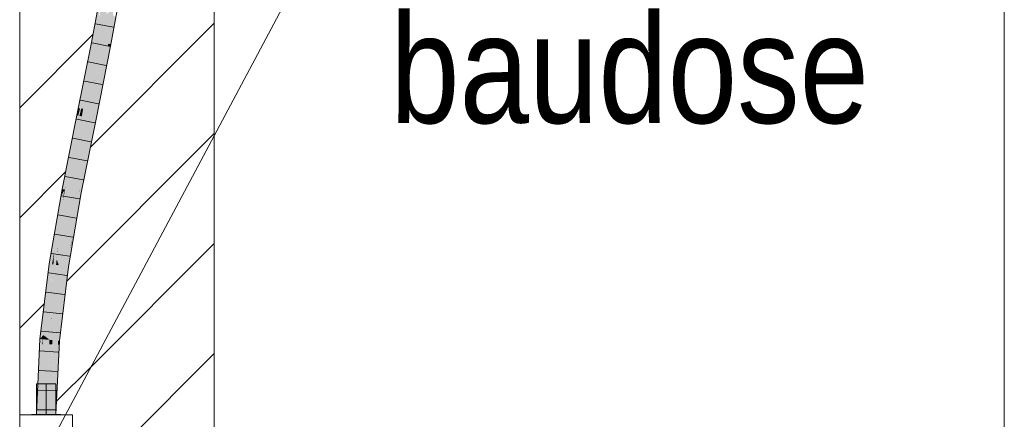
# Model space of a CAD drawing. Extents: x -620 to 300, y 62 to 1162.
# Tile 187 of 256: x 172.94 to 185.59, y 791.51 to 796.64. Entities that reach past the tile are written whole.
import ezdxf
from ezdxf.lldxf.tags import DXFTag

# ---------------------------------------------------------------- set-up
doc = ezdxf.new("R2010")
doc.units = 0
doc.layers.get('0').update_dxf_attribs({"lineweight": 13})
for name, color, linetype, lineweight, true_color in [('E_Betonbaudose', 1, 'Continuous', 13, 0xff0000), ('E_Detail_Beschriftung', 7, 'Continuous', 13, 0x009900), ('E_Detail_Wandschraffur', 7, 'Continuous', 5, 0xc0c0c0), ('E_Leerrohr 25-A06G94UQ8I', 7, 'Continuous', 9, 0xff8000), ('E_Leerrohr 25-Shading', 7, 'Continuous', 9, 0xff8000)]:
    doc.layers.add(name, color=color, linetype=linetype, lineweight=lineweight, true_color=true_color)
doc.layers.add('E_Detail_Linie_Text_Bem', color=7, linetype='Continuous', lineweight=13)
doc.styles.get("Standard").update_dxf_attribs({"font": 'ARIALN.TTF'})
tags = doc.linetypes.add('fein_strichliert', pattern=[4, 1, -2, 1]).pattern_tags.tags
tags[8:9] = [DXFTag(74, 4), DXFTag(75, 0), DXFTag(340, '0'), DXFTag(46, 0.0), DXFTag(50, 0.0), DXFTag(44, 0.0), DXFTag(45, 0.0)]
tags[6:7] = [DXFTag(74, 4), DXFTag(75, 0), DXFTag(340, '0'), DXFTag(46, 0.0), DXFTag(50, 0.0), DXFTag(44, 0.0), DXFTag(45, 0.0)]
tags[4:5] = [DXFTag(74, 4), DXFTag(75, 0), DXFTag(340, '0'), DXFTag(46, 0.0), DXFTag(50, 0.0), DXFTag(44, 0.0), DXFTag(45, 0.0)]
tags = doc.linetypes.add('fein_strichliert-A06G94UT8I', pattern=[4, 1, -2, 1]).pattern_tags.tags
tags[8:9] = [DXFTag(74, 4), DXFTag(75, 0), DXFTag(340, '0'), DXFTag(46, 0.0), DXFTag(50, 0.0), DXFTag(44, 0.0), DXFTag(45, 0.0)]
tags[6:7] = [DXFTag(74, 4), DXFTag(75, 0), DXFTag(340, '0'), DXFTag(46, 0.0), DXFTag(50, 0.0), DXFTag(44, 0.0), DXFTag(45, 0.0)]
tags[4:5] = [DXFTag(74, 4), DXFTag(75, 0), DXFTag(340, '0'), DXFTag(46, 0.0), DXFTag(50, 0.0), DXFTag(44, 0.0), DXFTag(45, 0.0)]
tags = doc.linetypes.add('STRICHPUNKT2-A06G94UR8I', pattern=[12.7, 6.35, -3.175, 0, -3.175]).pattern_tags.tags
tags[10:11] = [DXFTag(74, 4), DXFTag(75, 0), DXFTag(340, '0'), DXFTag(46, 0.0), DXFTag(50, 0.0), DXFTag(44, 0.0), DXFTag(45, 0.0)]
tags[8:9] = [DXFTag(74, 4), DXFTag(75, 0), DXFTag(340, '0'), DXFTag(46, 0.0), DXFTag(50, 0.0), DXFTag(44, 0.0), DXFTag(45, 0.0)]
tags[6:7] = [DXFTag(74, 4), DXFTag(75, 0), DXFTag(340, '0'), DXFTag(46, 0.0), DXFTag(50, 0.0), DXFTag(44, 0.0), DXFTag(45, 0.0)]
tags[4:5] = [DXFTag(74, 4), DXFTag(75, 0), DXFTag(340, '0'), DXFTag(46, 0.0), DXFTag(50, 0.0), DXFTag(44, 0.0), DXFTag(45, 0.0)]

# ---------------------------------------------------------------- blocks, each defined once
blk = doc.blocks.new('Shading-A06G94F18I', base_point=(173.296, 825.211))
at = {"layer": 'E_Leerrohr 25-Shading', "color": 43, "true_color": 0xd7ab7f}
for points in [[(173.899, 796.342), (173.948, 796.809), (173.863, 796.349)], [(173.899, 796.342), (173.954, 796.64), (173.948, 796.809), (173.969, 796.806)], [(173.955, 796.646), (173.954, 796.64), (173.984, 796.803)], [(174.077, 796.331), (174.113, 796.328), (174.143, 796.689), (174.179, 796.686)], [(173.701, 795.505), (173.863, 796.349), (173.694, 795.506)], [(173.863, 796.349), (173.701, 795.505), (173.899, 796.342), (173.808, 795.895)], [(173.808, 795.895), (173.813, 795.915), (173.899, 796.342)], [(173.991, 795.714), (174.108, 796.302), (173.954, 795.718), (174.073, 796.309)], [(174.108, 796.302), (174.113, 796.328), (174.073, 796.309), (174.077, 796.331)], [(173.693, 795.411), (173.708, 795.408), (173.813, 795.915), (173.731, 795.502)], [(173.701, 795.505), (173.716, 795.504), (173.808, 795.895), (173.803, 795.873)], [(173.803, 795.873), (173.813, 795.915), (173.808, 795.895)], [(173.921, 795.365), (173.991, 795.714), (173.885, 795.373), (173.954, 795.718)], [(173.676, 795.415), (173.701, 795.505), (173.694, 795.506)], [(173.693, 795.411), (173.716, 795.504), (173.676, 795.415), (173.701, 795.505)], [(173.708, 795.408), (173.712, 795.407), (173.731, 795.502)], [(173.644, 795.141), (173.527, 794.505), (173.712, 795.407), (173.522, 794.459)], [(173.693, 795.411), (173.676, 795.415), (173.575, 794.913)], [(173.671, 795.318), (173.629, 795.078), (173.693, 795.411), (173.644, 795.141)], [(173.693, 795.411), (173.644, 795.141), (173.708, 795.408)], [(173.644, 795.141), (173.712, 795.407), (173.708, 795.408)], [(173.732, 794.42), (173.921, 795.365), (173.788, 794.889), (173.885, 795.373)], [(173.575, 794.913), (173.527, 794.505), (173.671, 795.318)], [(173.629, 795.078), (173.527, 794.505), (173.644, 795.141)], [(173.575, 794.913), (173.557, 794.823), (173.519, 794.46), (173.513, 794.461)], [(173.575, 794.913), (173.519, 794.46), (173.527, 794.505)], [(173.775, 794.81), (173.788, 794.889), (173.696, 794.427)], [(173.732, 794.42), (173.788, 794.889), (173.708, 794.425)], [(173.557, 794.823), (173.486, 794.466), (173.513, 794.461)], [(173.706, 794.425), (173.716, 794.472), (173.696, 794.427), (173.775, 794.81)], [(173.486, 794.466), (173.47, 794.375), (173.513, 794.461), (173.511, 794.446)], [(173.519, 794.46), (173.522, 794.459), (173.527, 794.505)], [(173.708, 794.425), (173.716, 794.472), (173.706, 794.425)], [(173.511, 794.446), (173.47, 794.375), (173.497, 794.315), (173.382, 793.653)], [(173.42, 793.968), (173.47, 794.375), (173.437, 794.163), (173.445, 794.23)], [(173.519, 794.46), (173.511, 794.446), (173.497, 794.316)], [(173.497, 794.315), (173.522, 794.459), (173.519, 794.46)], [(173.511, 794.446), (173.497, 794.315), (173.497, 794.316)], [(173.511, 794.446), (173.519, 794.46), (173.513, 794.461)], [(173.53, 793.476), (173.53, 793.476), (173.696, 794.427), (173.706, 794.425)], [(173.563, 793.471), (173.567, 793.47), (173.704, 794.401), (173.676, 794.099)], [(173.706, 794.425), (173.668, 794.223), (173.619, 793.84), (173.598, 793.754)], [(173.706, 794.425), (173.619, 793.84), (173.708, 794.425)], [(173.676, 794.099), (173.732, 794.42), (173.704, 794.401), (173.708, 794.425)], [(173.437, 794.163), (173.445, 794.23), (173.44, 794.201)], [(173.668, 794.223), (173.53, 793.476), (173.598, 793.754)], [(173.357, 793.508), (173.437, 794.163), (173.405, 794.001), (173.44, 794.201)], [(173.382, 793.653), (173.42, 793.968), (173.357, 793.508), (173.437, 794.163)], [(173.405, 794.001), (173.319, 793.507), (173.344, 793.503)], [(173.356, 793.502), (173.405, 794.001), (173.344, 793.503)], [(173.357, 793.508), (173.405, 794.001), (173.356, 793.502)], [(173.563, 793.471), (173.619, 793.84), (173.545, 793.474)], [(173.587, 793.683), (173.619, 793.84), (173.598, 793.754)], [(173.545, 793.474), (173.587, 793.683), (173.53, 793.476), (173.598, 793.754)], [(173.201, 792.541), (173.344, 793.503), (173.319, 793.507)], [(173.201, 792.541), (173.244, 792.592), (173.344, 793.503), (173.317, 793.187)], [(173.317, 793.187), (173.356, 793.502), (173.344, 793.503)], [(173.53, 793.476), (173.413, 792.523), (173.545, 793.474)], [(173.413, 792.523), (173.563, 793.471), (173.545, 793.474)], [(173.413, 792.523), (173.47, 792.688), (173.563, 793.471), (173.534, 793.204)], [(173.534, 793.204), (173.567, 793.47), (173.563, 793.471)], [(173.244, 792.592), (173.201, 792.541), (173.232, 792.539)], [(173.237, 792.538), (173.244, 792.592), (173.232, 792.539)], [(173.47, 792.688), (173.413, 792.523), (173.435, 792.521)], [(173.45, 792.52), (173.47, 792.688), (173.435, 792.521)], [(173.232, 792.539), (173.201, 792.541), (173.155, 791.573)], [(173.155, 791.573), (173.192, 791.573), (173.227, 792.471), (173.234, 792.471)], [(173.234, 792.471), (173.237, 792.538), (173.227, 792.471), (173.232, 792.539)], [(173.435, 792.521), (173.413, 792.523), (173.382, 791.855)], [(173.444, 792.47), (173.382, 791.855), (173.445, 792.422), (173.391, 791.746)], [(173.431, 792.47), (173.382, 791.855), (173.444, 792.47)], [(173.435, 792.521), (173.431, 792.47), (173.45, 792.52), (173.444, 792.47)], [(173.45, 792.52), (173.444, 792.47), (173.447, 792.47)], [(173.444, 792.47), (173.445, 792.422), (173.447, 792.47)], [(173.391, 791.746), (173.405, 791.573), (173.445, 792.422)], [(173.369, 791.573), (173.377, 791.573), (173.382, 791.855), (173.391, 791.746)], [(173.377, 791.573), (173.405, 791.573), (173.391, 791.746)]]:
    blk.add_solid(points, dxfattribs=at)
at = {"layer": 'E_Leerrohr 25-Shading', "color": 31, "true_color": 0xfabd7f}
for points in [[(173.954, 796.64), (174.059, 796.79), (173.984, 796.803)], [(173.954, 796.64), (173.986, 796.326), (174.059, 796.79), (174.058, 796.716)], [(174.058, 796.716), (174.077, 796.331), (174.138, 796.776), (174.143, 796.689)], [(173.954, 796.64), (173.899, 796.342), (173.946, 796.333)], [(173.986, 796.326), (173.954, 796.64), (173.946, 796.333)], [(174.058, 796.716), (173.986, 796.326), (174.058, 796.713), (173.99, 796.325)], [(173.99, 796.325), (174.019, 796.319), (174.058, 796.713), (174.062, 796.623)], [(174.019, 796.319), (174.073, 796.309), (174.062, 796.623), (174.077, 796.331)], [(173.813, 795.915), (173.946, 796.333), (173.899, 796.342)], [(173.813, 795.915), (173.901, 795.905), (173.946, 796.333), (173.939, 796.091)], [(173.939, 796.091), (173.986, 796.326), (173.946, 796.333)], [(173.939, 796.091), (173.949, 795.851), (173.986, 796.326), (174.019, 796.319)], [(173.949, 795.851), (173.954, 795.718), (174.019, 796.319), (174.073, 796.309)], [(173.901, 795.884), (173.885, 795.373), (173.939, 796.083), (173.954, 795.718)], [(173.939, 796.091), (173.901, 795.905), (173.939, 796.083), (173.901, 795.884)], [(173.813, 795.915), (173.731, 795.502), (173.822, 795.914), (173.755, 795.499)], [(173.739, 795.402), (173.798, 795.39), (173.822, 795.914), (173.901, 795.905)], [(173.901, 795.905), (173.798, 795.39), (173.843, 795.381)], [(173.843, 795.381), (173.885, 795.373), (173.897, 795.864), (173.901, 795.884)], [(173.901, 795.884), (173.901, 795.905), (173.897, 795.864)], [(173.731, 795.502), (173.712, 795.407), (173.755, 795.499), (173.739, 795.402)], [(173.739, 795.402), (173.712, 795.407), (173.585, 794.448), (173.522, 794.459)], [(173.609, 794.443), (173.798, 795.39), (173.585, 794.448), (173.739, 795.402)], [(173.696, 794.427), (173.798, 795.39), (173.609, 794.443)], [(173.696, 794.427), (173.788, 794.889), (173.798, 795.39), (173.843, 795.381)], [(173.788, 794.889), (173.885, 795.373), (173.843, 795.381)], [(173.497, 794.315), (173.43, 793.708), (173.522, 794.459), (173.432, 793.708)], [(173.585, 794.448), (173.522, 794.459), (173.475, 793.703), (173.432, 793.708)], [(173.443, 793.489), (173.443, 793.489), (173.585, 794.448), (173.609, 794.443)], [(173.696, 794.427), (173.609, 794.443), (173.53, 793.476), (173.443, 793.489)], [(173.382, 793.653), (173.415, 793.565), (173.497, 794.315)], [(173.43, 793.708), (173.415, 793.565), (173.432, 793.708)], [(173.432, 793.708), (173.415, 793.565), (173.475, 793.703), (173.443, 793.489)], [(173.382, 793.653), (173.356, 793.502), (173.374, 793.499)], [(173.374, 793.499), (173.407, 793.494), (173.382, 793.653), (173.415, 793.565)], [(173.355, 793.467), (173.356, 793.502), (173.322, 792.533), (173.294, 792.554)], [(173.294, 792.554), (173.356, 793.502), (173.317, 793.187)], [(173.324, 792.532), (173.349, 792.953), (173.322, 792.533), (173.355, 793.467)], [(173.35, 792.823), (173.345, 792.695), (173.407, 793.494), (173.443, 793.489)], [(173.413, 792.523), (173.53, 793.476), (173.345, 792.695), (173.443, 793.489)], [(173.374, 793.499), (173.356, 793.502), (173.364, 793.208), (173.349, 792.953)], [(173.374, 793.499), (173.35, 792.823), (173.407, 793.494)], [(173.407, 793.494), (173.443, 793.489), (173.415, 793.565)], [(173.364, 793.208), (173.349, 792.953), (173.35, 792.823), (173.346, 792.782)], [(173.244, 792.592), (173.294, 792.554), (173.317, 793.187)], [(173.325, 792.531), (173.346, 792.782), (173.324, 792.532), (173.349, 792.953)], [(173.346, 792.782), (173.345, 792.695), (173.35, 792.823)], [(173.325, 792.531), (173.345, 792.695), (173.346, 792.782)], [(173.345, 792.695), (173.325, 792.531), (173.36, 792.528)], [(173.413, 792.523), (173.345, 792.695), (173.36, 792.528)], [(173.244, 792.592), (173.237, 792.538), (173.248, 792.537)], [(173.248, 792.537), (173.293, 792.533), (173.244, 792.592), (173.294, 792.554)], [(173.192, 791.573), (173.247, 791.573), (173.234, 792.471)], [(173.247, 791.573), (173.237, 792.538), (173.234, 792.471)], [(173.247, 791.573), (173.28, 791.573), (173.237, 792.538), (173.248, 792.537)], [(173.248, 792.537), (173.28, 791.573), (173.293, 792.533)], [(173.322, 792.531), (173.293, 792.533), (173.32, 792.423), (173.28, 791.573)], [(173.322, 792.533), (173.294, 792.554), (173.322, 792.531), (173.293, 792.533)], [(173.324, 792.531), (173.322, 792.531), (173.322, 792.471), (173.32, 792.423)], [(173.322, 792.471), (173.32, 792.423), (173.369, 791.573), (173.348, 791.573)], [(173.324, 792.532), (173.322, 792.533), (173.324, 792.531), (173.322, 792.531)], [(173.322, 792.471), (173.325, 792.531), (173.324, 792.531)], [(173.328, 792.471), (173.325, 792.531), (173.322, 792.471)], [(173.322, 792.471), (173.369, 791.573), (173.328, 792.471)], [(173.324, 792.531), (173.325, 792.531), (173.324, 792.532)], [(173.325, 792.531), (173.328, 792.471), (173.36, 792.528), (173.361, 792.471)], [(173.328, 792.471), (173.369, 791.573), (173.361, 792.471), (173.382, 791.855)], [(173.382, 791.855), (173.413, 792.523), (173.36, 792.528)], [(173.32, 792.423), (173.28, 791.573), (173.348, 791.573)]]:
    blk.add_solid(points, dxfattribs=at)
at = {"layer": 'E_Leerrohr 25-Shading', "color": 31, "true_color": 0xecb67f}
for points in [[(173.28, 791.967), (173.155, 791.967), (173.28, 791.573), (173.155, 791.573)], [(173.405, 791.967), (173.28, 791.967), (173.405, 791.573), (173.28, 791.573)], [(173.28, 791.573), (173.09, 791.573), (173.28, 791.567), (173.09, 791.567)], [(173.313, 791.573), (173.28, 791.573), (173.313, 791.567), (173.28, 791.567)], [(173.47, 791.567), (173.47, 791.573), (173.313, 791.567), (173.313, 791.573)]]:
    blk.add_solid(points, dxfattribs=at)
blk = doc.blocks.new('Referenz-A06G94UW8I')
at = {"layer": 'E_Betonbaudose', "linetype": 'Continuous', "ltscale": 0.13}
for p, q in [((172.94, 790.887), (172.94, 791.567)), ((172.94, 791.567), (173.62, 791.567)), ((173.62, 791.567), (173.62, 790.887))]:
    blk.add_line(p, q, dxfattribs=at)
at = {"layer": 'E_Detail_Linie_Text_Bem', "linetype": 'fein_strichliert-A06G94UT8I', "ltscale": 0.65}
blk.add_line((185.593, 784.337), (185.593, 845.654), dxfattribs=at)
at = {"layer": 'E_Detail_Linie_Text_Bem', "linetype": 'Continuous', "ltscale": 0.13}
for p, q in [((175.44, 826.227), (175.44, 786.227)), ((172.94, 786.227), (172.94, 814.227))]:
    blk.add_line(p, q, dxfattribs=at)
at = {"layer": 'E_Detail_Linie_Text_Bem', "color": 0, "linetype": 'Continuous', "ltscale": 0.13}
blk.add_line((173.346, 791.227), (176.811, 797.725), dxfattribs=at)
at = {"layer": 'E_Detail_Wandschraffur', "linetype": 'ByBlock', "ltscale": 0.13}
for p, q in [((173.849, 795.005), (175.44, 796.597)), ((172.94, 794.097), (173.53, 794.687)), ((173.857, 792.185), (175.44, 793.768)), ((173.413, 791.741), (173.857, 792.185))]:
    blk.add_line(p, q, dxfattribs=at)
at = {"layer": 'E_Detail_Wandschraffur', "linetype": 'fein_strichliert', "ltscale": 0.13}
for p, q in [((172.94, 795.511), (173.882, 796.453)), ((173.544, 793.286), (175.44, 795.182)), ((172.94, 792.682), (173.257, 792.999)), ((172.94, 789.854), (175.44, 792.354))]:
    blk.add_line(p, q, dxfattribs=at)
at = {"layer": 'E_Leerrohr 25-A06G94UQ8I', "linetype": 'Continuous', "ltscale": 0.13}
for p, q in [((173.948, 796.809), (173.863, 796.349)), ((174.194, 796.766), (174.108, 796.302)), ((173.915, 796.59), (174.146, 796.547)), ((173.863, 796.349), (173.676, 795.415)), ((173.87, 796.345), (174.101, 796.3)), ((174.108, 796.302), (173.921, 795.365)), ((173.821, 796.1), (174.051, 796.055)), ((173.772, 795.855), (174.002, 795.81)), ((173.723, 795.61), (173.953, 795.564)), ((173.676, 795.415), (173.486, 794.466)), ((173.673, 795.365), (173.904, 795.319)), ((173.921, 795.365), (173.732, 794.42)), ((173.624, 795.12), (173.855, 795.074)), ((173.575, 794.874), (173.806, 794.83)), ((173.526, 794.629), (173.757, 794.585)), ((173.486, 794.466), (173.319, 793.507)), ((173.479, 794.382), (173.71, 794.34)), ((173.732, 794.42), (173.567, 793.47)), ((173.436, 794.135), (173.668, 794.095)), ((173.393, 793.888), (173.625, 793.85)), ((173.35, 793.64), (173.582, 793.604)), ((173.319, 793.507), (173.201, 792.541)), ((173.567, 793.47), (173.45, 792.52)), ((173.313, 793.392), (173.545, 793.359)), ((173.282, 793.142), (173.515, 793.113)), ((173.251, 792.891), (173.485, 792.866)), ((173.22, 792.641), (173.454, 792.62)), ((173.201, 792.541), (173.155, 791.573)), ((173.45, 792.52), (173.405, 791.573)), ((173.201, 792.39), (173.435, 792.373)), ((173.189, 792.138), (173.424, 792.126)), ((173.155, 791.967), (173.155, 791.573)), ((173.228, 791.967), (173.155, 791.967)), ((173.332, 791.967), (173.228, 791.967)), ((173.405, 791.967), (173.332, 791.967)), ((173.405, 791.573), (173.405, 791.967)), ((173.177, 791.885), (173.412, 791.879)), ((173.09, 791.573), (173.09, 791.567)), ((173.202, 791.573), (173.09, 791.573)), ((173.202, 791.567), (173.09, 791.567)), ((173.228, 791.573), (173.155, 791.573)), ((173.155, 791.573), (173.405, 791.573)), ((173.166, 791.633), (173.401, 791.632)), ((173.359, 791.573), (173.202, 791.573)), ((173.359, 791.567), (173.202, 791.567)), ((173.332, 791.573), (173.228, 791.573)), ((173.405, 791.573), (173.332, 791.573)), ((173.47, 791.573), (173.359, 791.573)), ((173.47, 791.567), (173.359, 791.567)), ((173.47, 791.567), (173.47, 791.573))]:
    blk.add_line(p, q, dxfattribs=at)
at = {"layer": 'E_Leerrohr 25-A06G94UQ8I', "linetype": 'STRICHPUNKT2-A06G94UR8I', "lineweight": 5, "ltscale": 0.13}
blk.add_line((173.28, 791.573), (173.28, 791.967), dxfattribs=at)
at = {"layer": 'E_Detail_Beschriftung', "linetype": 'Continuous', "ltscale": 0.13, "insert": (177.701, 796.715), "char_height": 1.4, "attachment_point": 1}
blk.add_mtext('{\\fArial Narrow;baudose}', dxfattribs=at)

msp = doc.modelspace()

# ---------------------------------------------------------------- block references
at = {"color": 8, "lineweight": 25, "ltscale": 0.25, "true_color": 0x808080}
msp.add_blockref('Referenz-A06G94UW8I', (0, 0), dxfattribs=at)
msp.add_blockref('Shading-A06G94F18I', (173.296, 825.211))

doc.saveas('drawing.dxf')
